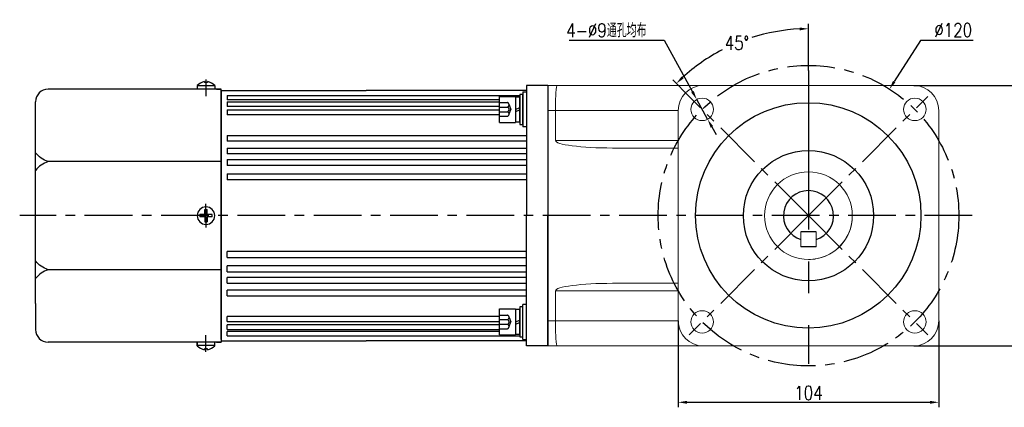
# Model space of a CAD drawing. Header units: inches. Extents: x 331 to 12887, y -474 to 4488.
# Tile 119 of 122: x 11771 to 12164, y 1070 to 1225. Entities that reach past the tile are written whole.
import ezdxf

# ---------------------------------------------------------------- set-up
doc = ezdxf.new("R2010")
doc.units = ezdxf.units.IN
doc.header["$LTSCALE"] = 10
doc.header["$MEASUREMENT"] = 0
doc.linetypes.add('CENTER', pattern=[10.16, 6.35, -1.27, 1.27, -1.27])
doc.linetypes.add('HIDDEN', pattern=[1.905, 1.27, -0.635])
for name, color, linetype in [('1轮廓实线层', 7, 'Continuous'), ('3中心线层', 1, 'CENTER'), ('4虚线层', 6, 'HIDDEN'), ('7标注层', 4, 'Continuous')]:
    doc.layers.add(name, color=color, linetype=linetype)
doc.styles.add('TH_GBDIM', font='romans.shx', dxfattribs={"width": 0.8, "bigfont": 'gbcbig.shx'})
doc.dimstyles.new('TH_GBDIM', dxfattribs={"dimtxt": 3.5, "dimasz": 2.5, "dimexe": 2, "dimexo": 0, "dimgap": 1, "dimtad": 1, "dimdec": 4, "dimdsep": 46, "dimtxsty": 'TH_GBDIM', "dimcen": 0.09, "dimclrd": 4, "dimclre": 4, "dimclrt": 3, "dimadec": 0, "dimazin": 0, "dimtfac": 1, "dimtdec": 4, "dimtmove": 0, "dimatfit": 3, "dimfxl": 1, "dimtzin": 0, "dimarcsym": 0})

# ---------------------------------------------------------------- blocks, each defined once
blk = doc.blocks.new('*D797')
at = {"layer": '7标注层', "color": 4, "lineweight": -2, "transparency": 16777216}
for p, q in [((12034.22, 1104.35), (12034.22, 1069.85)), ((12138.22, 1104.35), (12138.22, 1069.85)), ((12037.72, 1071.85), (12134.72, 1071.85))]:
    blk.add_line(p, q, dxfattribs=at)
at = {"layer": '7标注层', "color": 4, "transparency": 16777216}
for points in [[(12037.72, 1072.43), (12037.72, 1071.26), (12034.22, 1071.85)], [(12134.72, 1072.43), (12134.72, 1071.26), (12138.22, 1071.85)]]:
    blk.add_solid(points, dxfattribs=at)
at = {"layer": 'Defpoints', "color": 0, "transparency": 16777216}
for p in [(12034.22, 1104.35), (12138.22, 1104.35), (12138.22, 1071.85)]:
    blk.add_point(p, dxfattribs=at)
at = {"layer": '7标注层', "color": 3, "transparency": 16777216, "insert": (12086.22, 1075.6), "char_height": 5.5, "attachment_point": 5, "style": 'TH_GBDIM'}
blk.add_mtext('104', dxfattribs=at)
blk = doc.blocks.new('*D798')
at = {"layer": '7标注层', "color": 4, "lineweight": -2, "transparency": 16777216}
for p, q in [((12128.22, 1198.35), (12176.33, 1198.35)), ((12174.33, 1097.85), (12174.33, 1194.85)), ((12128.22, 1094.35), (12176.33, 1094.35))]:
    blk.add_line(p, q, dxfattribs=at)
at = {"layer": '7标注层', "color": 4, "transparency": 16777216}
for points in [[(12173.74, 1194.85), (12174.91, 1194.85), (12174.33, 1198.35)], [(12173.74, 1097.85), (12174.91, 1097.85), (12174.33, 1094.35)]]:
    blk.add_solid(points, dxfattribs=at)
at = {"layer": 'Defpoints', "color": 0, "transparency": 16777216}
for p in [(12128.22, 1198.35), (12174.33, 1198.35), (12128.22, 1094.35)]:
    blk.add_point(p, dxfattribs=at)
at = {"layer": '7标注层', "color": 3, "transparency": 16777216, "insert": (12170.58, 1146.35), "char_height": 5.5, "attachment_point": 5, "rotation": 90, "style": 'TH_GBDIM'}
blk.add_mtext('104', dxfattribs=at)
blk = doc.blocks.new('*D799')
at = {"layer": '7标注层', "color": 4, "lineweight": -2, "transparency": 16777216}
for p, q in [((12130.91, 1216.21), (12120.44, 1199.84)), ((12151.96, 1216.21), (12130.91, 1216.21)), ((12086.13, 1146.35), (12086.31, 1146.35)), ((12086.22, 1146.26), (12086.22, 1146.44))]:
    blk.add_line(p, q, dxfattribs=at)
at = {"layer": '7标注层', "color": 4, "transparency": 16777216}
blk.add_solid([(12119.95, 1200.16), (12120.93, 1199.53), (12118.56, 1196.89)], dxfattribs=at)
at = {"layer": 'Defpoints', "color": 0, "transparency": 16777216}
for p in [(12118.56, 1196.89), (12053.89, 1095.81)]:
    blk.add_point(p, dxfattribs=at)
at = {"layer": '7标注层', "color": 3, "transparency": 16777216, "insert": (12144, 1220.46), "char_height": 5.5, "attachment_point": 5, "style": 'TH_GBDIM'}
blk.add_mtext('{∅120}{}{}', dxfattribs=at)
blk = doc.blocks.new('*D800')
at = {"layer": '7标注层', "color": 4, "lineweight": -2, "transparency": 16777216}
for p, q in [((11990.71, 1216.37), (12028.6, 1216.37)), ((12028.6, 1216.37), (12039.94, 1195.78)), ((12045.97, 1184.84), (12041.63, 1192.72)), ((12047.66, 1181.77), (12049.34, 1178.7))]:
    blk.add_line(p, q, dxfattribs=at)
at = {"layer": '7标注层', "color": 4, "transparency": 16777216}
for points in [[(12040.45, 1196.07), (12039.43, 1195.5), (12041.63, 1192.72)], [(12048.17, 1182.05), (12047.15, 1181.49), (12045.97, 1184.84)]]:
    blk.add_solid(points, dxfattribs=at)
at = {"layer": 'Defpoints', "color": 0, "transparency": 16777216}
for p in [(12041.63, 1192.72), (12045.97, 1184.84)]:
    blk.add_point(p, dxfattribs=at)
at = {"layer": '7标注层', "color": 3, "transparency": 16777216, "insert": (12005.54, 1220.31), "char_height": 5.5, "attachment_point": 5, "style": 'TH_GBDIM'}
blk.add_mtext('{4-∅9}{}{}{通孔均布}', dxfattribs=at)
blk = doc.blocks.new('*D698')
at = {"layer": '7标注层', "color": 4, "lineweight": -2, "transparency": 16777216}
for p, q in [((12086.22, 1204.3), (12086.22, 1222.97)), ((12038.61, 1193.97), (12032.04, 1200.53))]:
    blk.add_line(p, q, dxfattribs=at)
for start, end in [(92.6876, 107.6751), (117.5, 132.3124)]:
    blk.add_arc((12086.22, 1146.35), 74.62, start, end, dxfattribs=at)
at = {"layer": '7标注层', "color": 4, "transparency": 16777216}
for points in [[(12082.71, 1221.47), (12082.74, 1220.31), (12086.22, 1220.97)], [(12036.39, 1201.11), (12035.59, 1201.95), (12033.46, 1199.12)]]:
    blk.add_solid(points, dxfattribs=at)
at = {"layer": 'Defpoints', "color": 0, "transparency": 16777216}
for p in [(12066.91, 1218.43), (12086.22, 1204.3), (12038.61, 1193.97), (12086.22, 1146.35), (12086.22, 1087.15)]:
    blk.add_point(p, dxfattribs=at)
at = {"layer": '7标注层', "color": 3, "transparency": 16777216, "insert": (12057.67, 1215.29), "char_height": 5.5, "attachment_point": 5, "style": 'TH_GBDIM'}
blk.add_mtext('45°', dxfattribs=at)

msp = doc.modelspace()

# ---------------------------------------------------------------- linework, layer by layer
for p, q in [((11845.12418, 1199.87884), (11845.12418, 1199.45064)), ((11846.32418, 1199.45064), (11845.12418, 1199.45064)), ((11846.32418, 1199.87884), (11846.32418, 1199.45064)), ((11851.72418, 1196.85064), (11782.72418, 1196.85064)), ((11842.22418, 1198.28599), (11842.22418, 1196.85064)), ((11849.22418, 1198.19158), (11842.22418, 1198.19158)), ((11849.22418, 1198.28599), (11849.22418, 1196.85064)), ((11849.97418, 1196.85064), (11851.72418, 1196.85064)), ((11851.72418, 1195.85064), (11851.72418, 1196.85064)), ((11851.72418, 1195.85064), (11851.72418, 1146.35064)), ((11982.22418, 1198.35064), (11982.22418, 1094.35064)), ((11777.72418, 1181.35064), (11777.72418, 1191.85064)), ((11777.72418, 1111.35064), (11777.72418, 1181.35064)), ((11851.72418, 1167.93188), (11782.72418, 1167.93188)), ((11851.72418, 1096.85064), (11851.72418, 1146.35064)), ((12089.22418, 1139.85064), (12083.22418, 1139.85064)), ((12089.22418, 1133.85064), (12083.22418, 1133.85064)), ((11851.72418, 1124.7694), (11782.72418, 1124.7694)), ((11777.72418, 1111.35064), (11777.72418, 1100.85064)), ((11982.22418, 1104.35064), (11982.22418, 1094.35064)), ((11851.72418, 1096.85064), (11851.72418, 1095.85064)), ((11840.41256, 1095.85064), (11782.72418, 1095.85064)), ((11851.72418, 1095.85064), (11840.41256, 1095.85064)), ((11842.22418, 1094.4153), (11842.22418, 1095.85064)), ((11842.22418, 1095.54789), (11842.22418, 1094.41529)), ((11849.22418, 1094.5097), (11842.22418, 1094.5097)), ((11846.32418, 1093.25064), (11845.12418, 1093.25064)), ((11845.12418, 1092.82245), (11845.12418, 1093.25064)), ((11846.32418, 1092.82245), (11846.32418, 1093.25064)), ((11849.22418, 1094.4153), (11849.22418, 1095.85064)), ((11849.97418, 1095.85064), (11851.72418, 1095.85064)), ((11849.97418, 1095.85064), (11851.72418, 1095.85064))]:
    msp.add_line(p, q)
at = {"linetype": 'Continuous', "lineweight": 15}
for p, q in [((11982.22418, 1198.35064), (11985.88455, 1198.35064)), ((11985.88455, 1198.35064), (12044.22418, 1198.35064)), ((12128.22418, 1198.35064), (12044.22418, 1198.35064)), ((11985.22418, 1188.35064), (11982.22418, 1188.35064)), ((12034.22418, 1188.35064), (11985.22418, 1188.35064)), ((11985.22418, 1176.35064), (11985.22418, 1188.35064)), ((12034.22418, 1188.35064), (12034.22418, 1104.35064)), ((12138.22418, 1104.35064), (12138.22418, 1188.35064)), ((11985.22418, 1176.35064), (12034.22418, 1176.35064)), ((12034.22418, 1173.35064), (12008.03767, 1173.35064)), ((12083.22418, 1139.85064), (12083.22418, 1133.85064)), ((12089.22418, 1133.85064), (12089.22418, 1139.85064)), ((12034.22418, 1116.35064), (11985.22418, 1116.35064)), ((11985.22418, 1116.35064), (11985.22418, 1104.35064)), ((12008.03767, 1119.35064), (12034.22418, 1119.35064)), ((11982.22418, 1104.35064), (11985.22418, 1104.35064)), ((11985.22418, 1104.35064), (12034.22418, 1104.35064)), ((11985.88455, 1094.35064), (11982.22418, 1094.35064)), ((12044.22418, 1094.35064), (11985.88455, 1094.35064)), ((12044.22418, 1094.35064), (12128.22418, 1094.35064))]:
    msp.add_line(p, q, dxfattribs=at)
at = {"color": 7, "linetype": 'Continuous', "lineweight": 15}
msp.add_line((11982.22418, 1104.34998), (11982.22418, 1094.35064), dxfattribs=at)
at = {"linetype": 'Continuous', "lineweight": 15}
for centre, radius in [((12043.79777, 1188.77705), 4.5), ((12128.65059, 1188.77705), 4.5), ((12086.22418, 1146.35064), 17.5), ((12086.22418, 1146.35064), 17.5), ((12043.79777, 1103.92423), 4.5), ((12128.65059, 1103.92423), 4.5)]:
    msp.add_circle(centre, radius, dxfattribs=at)
for centre, radius, start, end in [((11846.68407, 1193.6025), 6.46728, 103.957243, 133.5991462), ((11844.76429, 1193.6025), 6.46728, 46.4008538, 76.042757), ((11782.72418, 1191.85064), 5, 90, 180), ((12086.22418, 1146.35064), 10, 287.4576013, 252.5423947), ((11782.72418, 1100.85064), 5, 180, 270), ((11846.68407, 1099.09879), 6.46728, 226.4008538, 256.042757), ((11844.76429, 1099.09879), 6.46728, 283.957243, 313.5991462)]:
    msp.add_arc(centre, radius, start, end)
for centre, radius, start, end in [((12044.22418, 1188.35064), 10, 90, 180), ((12128.22418, 1188.35064), 10, 0, 90), ((12086.22418, 1146.35064), 17.5, 292.4427042, 0), ((12086.22418, 1146.35064), 17.5, 270, 292.4427042), ((12044.22418, 1104.35064), 10, 180, 270), ((12128.22418, 1104.35064), 10, 270, 0)]:
    msp.add_arc(centre, radius, start, end, dxfattribs=at)
for centre, major_axis, ratio, start_param, end_param in [((11985.88455, 1188.35064), (0, 10), 0.066037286, 0, 1.570796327), ((12008.03768, 1176.35064), (-22.8135, 0), 0.131501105, 0, 1.570796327), ((12008.03768, 1116.35064), (22.8135, 0), 0.131501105, 1.570796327, 3.141592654), ((11985.88455, 1104.35064), (0, 10), 0.066037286, 1.570796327, 3.141592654)]:
    msp.add_ellipse(centre, major_axis=major_axis, ratio=ratio, start_param=start_param, end_param=end_param, dxfattribs=at)
for points in [[(11782.72418, 1167.93188), (11779.86903, 1169.34749), (11777.72418, 1171.43708)], [(11782.72418, 1167.93188), (11779.86903, 1166.51628), (11777.72418, 1164.42669)], [(11782.72418, 1124.7694), (11779.86903, 1126.185), (11777.72418, 1128.27459)], [(11782.72418, 1124.7694), (11779.86903, 1123.3538), (11777.72418, 1121.26421)]]:
    msp.add_spline(points, degree=3)
at = {"layer": '1轮廓实线层'}
for p, q in [((11851.72418, 1146.35064), (11851.72418, 1196.35064)), ((11851.72418, 1196.35064), (11909.72418, 1196.35064)), ((11851.72418, 1196.35064), (11851.72418, 1096.35064)), ((11973.72418, 1196.35064), (11909.72418, 1196.35064)), ((11972.22418, 1195.77705), (11972.22418, 1181.77705)), ((11972.22418, 1195.77705), (11973.72418, 1195.77705)), ((11973.72418, 1198.35064), (11973.72418, 1188.35064)), ((11982.22418, 1198.35064), (11973.72418, 1198.35064)), ((11982.22418, 1198.35064), (11982.22418, 1146.35064)), ((11982.22418, 1198.35064), (11982.22418, 1094.35064)), ((11982.22418, 1198.35064), (11982.22418, 1146.35064)), ((11982.22418, 1198.35064), (11982.22418, 1146.35064)), ((11854.22418, 1194.27966), (11970.94418, 1194.27966)), ((11854.22418, 1194.27966), (11854.22418, 1192.56715)), ((11962.86418, 1192.56715), (11854.22418, 1192.56715)), ((11854.22418, 1191.74802), (11962.86418, 1191.74802)), ((11854.22418, 1191.74802), (11854.22418, 1189.89743)), ((11962.86418, 1183.57705), (11962.86418, 1193.97705)), ((11962.86418, 1193.97705), (11969.26418, 1193.97705)), ((11969.26418, 1193.97705), (11969.26418, 1183.57705)), ((11969.26418, 1193.69705), (11969.26418, 1183.85705)), ((11970.94418, 1193.69705), (11969.26418, 1193.69705)), ((11972.22418, 1194.77705), (11970.94418, 1194.77705)), ((11970.94418, 1194.77705), (11970.94418, 1192.13705)), ((11970.94418, 1183.85705), (11970.94418, 1193.69705)), ((11970.94418, 1192.13705), (11970.94418, 1185.41705)), ((11972.22418, 1192.13705), (11972.22418, 1194.77705)), ((11972.22418, 1185.41705), (11972.22418, 1192.13705)), ((11962.86418, 1189.89743), (11854.22418, 1189.89743)), ((11854.22418, 1188.55824), (11962.86418, 1188.55824)), ((11854.22418, 1188.55824), (11854.22418, 1186.57853)), ((11969.26418, 1188.77705), (11970.94418, 1189.50082)), ((11969.26418, 1187.87234), (11970.94418, 1188.59611)), ((11973.72418, 1188.35064), (11973.72418, 1146.35064)), ((11962.86418, 1186.57853), (11854.22418, 1186.57853)), ((11962.86418, 1183.57705), (11969.26418, 1183.57705)), ((11969.26418, 1183.85705), (11970.94418, 1183.85705)), ((11970.94418, 1185.41705), (11970.94418, 1182.77705)), ((11972.22418, 1182.77705), (11972.22418, 1185.41705)), ((11970.94418, 1182.77705), (11972.22418, 1182.77705)), ((11973.72418, 1181.77705), (11972.22418, 1181.77705)), ((11854.22418, 1178.38372), (11973.72418, 1178.38372)), ((11854.22418, 1178.38372), (11854.22418, 1176.13916)), ((11973.72418, 1176.13916), (11854.22418, 1176.13916)), ((11854.22418, 1173.35255), (11973.72418, 1173.35255)), ((11854.22418, 1173.35255), (11854.22418, 1171.02312)), ((11973.72418, 1171.02312), (11854.22418, 1171.02312)), ((11854.22418, 1168.73156), (11973.72418, 1168.73156)), ((11854.22418, 1168.73156), (11854.22418, 1166.34216)), ((11973.72418, 1166.34216), (11854.22418, 1166.34216)), ((11854.22418, 1163.05149), (11973.72418, 1163.05149)), ((11854.22418, 1163.05149), (11854.22418, 1160.60794)), ((11973.72418, 1160.60794), (11854.22418, 1160.60794)), ((11845.22418, 1146.85064), (11845.22418, 1148.85064)), ((11845.22418, 1148.85064), (11846.22418, 1148.85064)), ((11846.22418, 1146.85064), (11846.22418, 1148.85064)), ((11845.22418, 1146.85064), (11843.22418, 1146.85064)), ((11843.22418, 1146.35064), (11843.22418, 1146.85064)), ((11843.22418, 1146.35064), (11843.22418, 1145.85064)), ((11845.22418, 1145.85064), (11843.22418, 1145.85064)), ((11845.22418, 1145.85064), (11845.22418, 1143.85064)), ((11845.22418, 1143.85064), (11846.22418, 1143.85064)), ((11848.22418, 1146.85064), (11846.22418, 1146.85064)), ((11848.22418, 1145.85064), (11846.22418, 1145.85064)), ((11846.22418, 1145.85064), (11846.22418, 1143.85064)), ((11848.22418, 1145.85064), (11848.22418, 1146.85064)), ((11851.72418, 1146.35064), (11851.72418, 1096.35064)), ((11973.72418, 1104.35064), (11973.72418, 1146.35064)), ((11982.22418, 1094.35064), (11982.22418, 1146.35064)), ((11982.22418, 1094.35064), (11982.22418, 1146.35064)), ((11982.22418, 1094.35064), (11982.22418, 1146.35064)), ((11854.22418, 1129.64979), (11854.22418, 1132.09335)), ((11973.72418, 1132.09335), (11854.22418, 1132.09335)), ((11854.22418, 1129.64979), (11973.72418, 1129.64979)), ((11854.22418, 1123.96973), (11854.22418, 1126.35913)), ((11973.72418, 1126.35913), (11854.22418, 1126.35913)), ((11854.22418, 1123.96973), (11973.72418, 1123.96973)), ((11854.22418, 1119.34874), (11854.22418, 1121.67816)), ((11973.72418, 1121.67816), (11854.22418, 1121.67816)), ((11854.22418, 1119.34874), (11973.72418, 1119.34874)), ((11854.22418, 1114.31757), (11854.22418, 1116.56212)), ((11973.72418, 1116.56212), (11854.22418, 1116.56212)), ((11968.66013, 1119.34874), (11973.72418, 1119.34874)), ((11973.72418, 1116.56212), (11968.69033, 1116.56212)), ((11854.22418, 1114.31757), (11973.72418, 1114.31757)), ((11968.68443, 1114.31757), (11973.72418, 1114.31757)), ((11962.86418, 1098.72424), (11962.86418, 1109.12424)), ((11962.86418, 1109.12424), (11969.26418, 1109.12424)), ((11969.26418, 1109.12424), (11969.26418, 1098.72424)), ((11969.26418, 1108.84424), (11969.26418, 1099.00424)), ((11970.94418, 1108.84424), (11969.26418, 1108.84424)), ((11972.22418, 1109.92424), (11970.94418, 1109.92424)), ((11970.94418, 1109.92424), (11970.94418, 1107.28424)), ((11970.94418, 1099.00424), (11970.94418, 1108.84424)), ((11973.72418, 1110.92424), (11972.22418, 1110.92424)), ((11972.22418, 1096.92424), (11972.22418, 1110.92424)), ((11972.22418, 1107.28424), (11972.22418, 1109.92424)), ((11854.22418, 1104.14304), (11854.22418, 1106.12275)), ((11962.86418, 1106.12275), (11854.22418, 1106.12275)), ((11969.26418, 1103.92424), (11970.94418, 1104.648)), ((11970.94418, 1107.28424), (11970.94418, 1100.56424)), ((11972.22418, 1100.56424), (11972.22418, 1107.28424)), ((11854.22418, 1104.14304), (11962.86418, 1104.14304)), ((11854.22418, 1100.95326), (11854.22418, 1102.80385)), ((11962.86418, 1102.80385), (11854.22418, 1102.80385)), ((11854.22418, 1100.95326), (11962.86418, 1100.95326)), ((11969.26418, 1103.01953), (11970.94418, 1103.74329)), ((11970.94418, 1100.56424), (11970.94418, 1097.92424)), ((11972.22418, 1097.92424), (11972.22418, 1100.56424)), ((11973.72418, 1094.35064), (11973.72418, 1104.35064)), ((11854.22418, 1098.42162), (11854.22418, 1100.13413)), ((11962.86418, 1100.13413), (11854.22418, 1100.13413)), ((11854.22418, 1098.42162), (11970.94418, 1098.42162)), ((11962.86418, 1098.72424), (11969.26418, 1098.72424)), ((11969.26418, 1099.00424), (11970.94418, 1099.00424)), ((11970.94418, 1097.92424), (11972.22418, 1097.92424)), ((11972.22418, 1096.92424), (11973.72418, 1096.92424)), ((11851.72418, 1096.35064), (11909.72418, 1096.35064)), ((11973.72418, 1096.35064), (11909.72418, 1096.35064)), ((11973.72418, 1096.35064), (11968.68357, 1096.35064)), ((11982.22418, 1094.35064), (11973.72418, 1094.35064))]:
    msp.add_line(p, q, dxfattribs=at)
for centre, radius in [((12086.13419, 1146.44063), 45), ((12086.22419, 1146.35063), 26)]:
    msp.add_circle(centre, radius, dxfattribs=at)
for start, end in [(0, 180), (180, 0)]:
    msp.add_arc((11845.72418, 1146.35064), 3.5, start, end, dxfattribs=at)
at = {"layer": '3中心线层'}
for p, q in [((12086.22418, 1204.29944), (12086.22418, 1087.15083)), ((11845.72418, 1200.6746), (11845.72418, 1194.05372)), ((11845.72418, 1145.29775), (11845.72418, 1151.07895)), ((12086.2129, 1149.66192), (12086.2129, 1143.06192)), ((11845.72418, 1147.40354), (11845.72418, 1141.62233)), ((11845.72418, 1092.02668), (11845.72418, 1098.64756))]:
    msp.add_line(p, q, dxfattribs=at)
at = {"layer": '3中心线层', "ltscale": 0.3}
for p, q in [((12086.22418, 1146.35064), (12038.6089, 1193.96592)), ((12086.22418, 1146.35064), (12133.83946, 1193.96592)), ((12151.61849, 1146.35063), (11771.35802, 1146.35063)), ((12086.22418, 1146.35064), (12038.6089, 1098.73536)), ((12086.22418, 1146.35064), (12133.83946, 1098.73536))]:
    msp.add_line(p, q, dxfattribs=at)
msp.add_circle((12086.22418, 1146.35064), 60, dxfattribs=at)
at = {"layer": '4虚线层'}
for p, q in [((11962.86418, 1191.52105), (11966.06418, 1191.52105)), ((11962.86418, 1189.69172), (11966.06418, 1189.69172)), ((11962.86418, 1187.86238), (11966.06418, 1187.86238)), ((11966.70418, 1190.60638), (11967.38418, 1188.77705)), ((11966.70418, 1186.94772), (11967.38418, 1188.77705)), ((11962.86418, 1186.03305), (11966.06418, 1186.03305)), ((11962.86418, 1106.66824), (11966.06418, 1106.66824)), ((11962.86418, 1104.8389), (11966.06418, 1104.8389)), ((11966.70418, 1105.75357), (11967.38418, 1103.92424)), ((11962.86418, 1103.00957), (11966.06418, 1103.00957)), ((11962.86418, 1101.18024), (11966.06418, 1101.18024)), ((11966.70418, 1102.0949), (11967.38418, 1103.92424))]:
    msp.add_line(p, q, dxfattribs=at)
for centre in [(11965.73058, 1190.60638), (11965.73058, 1188.77705), (11965.73058, 1186.94772), (11965.73058, 1105.75357), (11965.73058, 1103.92424), (11965.73058, 1102.0949)]:
    msp.add_arc(centre, 0.97361, 290.0383846, 69.9616154, dxfattribs=at)

# ---------------------------------------------------------------- dimensions: what is measured, and where the dimension line sits
at = {"layer": '7标注层'}
for p1, p2, text, override, picture, middle in [((12045.96832, 1184.83513), (12041.62723, 1192.71897), '{4-<>}{}{}{通孔均布}', {"dimtxt": 5.5, "dimasz": 3.5, "dimgap": 1, "dimtad": 1, "dimjust": 0, "dimtoh": 1, "dimdec": 4, "dimlfac": 1, "dimse1": 0, "dimse2": 0, "dimsd1": 0, "dimsd2": 0, "dimadec": 4}, '*D800', (12005.53591, 1216.37448)), ((12053.89138, 1095.80769), (12118.55698, 1196.8936), '{<>}{}{}', {"dimtxt": 5.5, "dimasz": 3.5, "dimgap": 1.5, "dimtih": 1, "dimtoh": 1, "dimdec": 0, "dimtofl": 0}, '*D799', (12143.99524, 1216.21067))]:
    dim = msp.add_diameter_dim_2p(p1=p1, p2=p2, text=text, dimstyle='TH_GBDIM', override=override, dxfattribs=at)
    dim.commit()
    dim.dimension.update_dxf_attribs({"geometry": picture, "text_midpoint": middle, "dimtype": 163})
dim = msp.add_angular_dim_2l(base=(12066.91056, 1218.43004), line1=((12086.22418, 1146.35064), (12038.6089, 1193.96592)), line2=((12086.22418, 1204.29944), (12086.22418, 1087.15083)), dimstyle='TH_GBDIM', override={"dimtxt": 5.5, "dimasz": 3.5, "dimgap": 1.5, "dimtih": 1, "dimtoh": 1, "dimdec": 0, "dimtofl": 0}, dxfattribs=at)
dim.commit()
dim.dimension.update_dxf_attribs({"geometry": '*D698', "text_midpoint": (12057.66755, 1215.29245)})
dim = msp.add_linear_dim(base=(12174.32796, 1198.35064), p1=(12128.22418, 1094.35064), p2=(12128.22418, 1198.35064), angle=90, dimstyle='TH_GBDIM', override={"dimtxt": 5.5, "dimasz": 3.5, "dimadec": 4}, dxfattribs=at)
dim.commit()
dim.dimension.update_dxf_attribs({"geometry": '*D798', "text_midpoint": (12174.32796, 1146.35064), "dimtype": 160})
dim = msp.add_linear_dim(base=(12138.22418, 1071.8478), p1=(12034.22418, 1104.35064), p2=(12138.22418, 1104.35064), dimstyle='TH_GBDIM', override={"dimtxt": 5.5, "dimasz": 3.5, "dimadec": 4}, dxfattribs=at)
dim.commit()
dim.dimension.update_dxf_attribs({"geometry": '*D797', "text_midpoint": (12086.22418, 1075.5978)})

doc.saveas('drawing.dxf')
